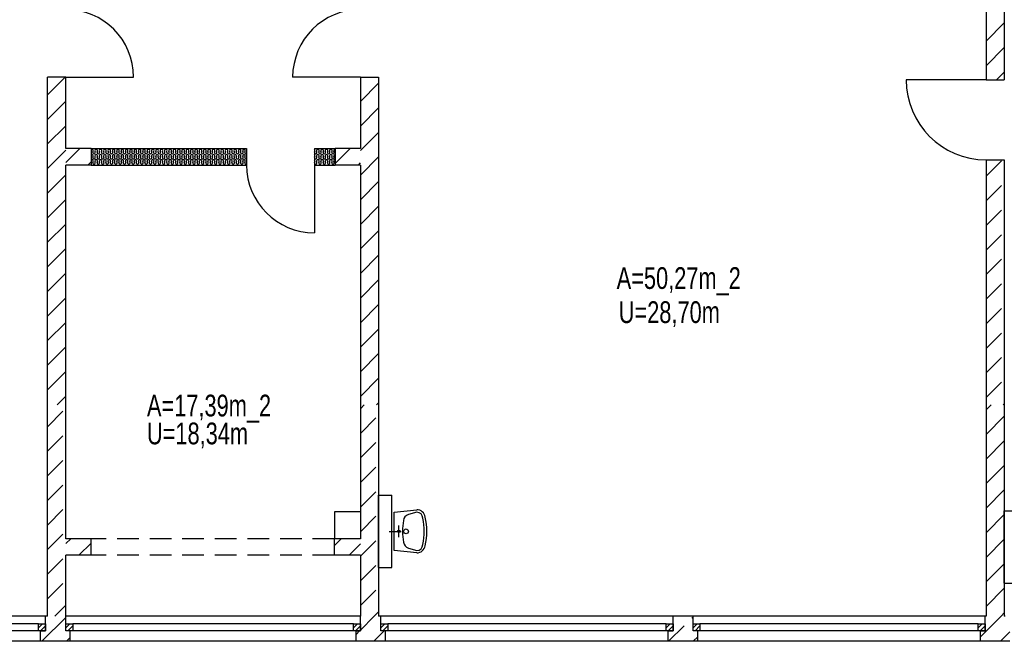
# Model space of a CAD drawing. Header units: metres. Extents: x 940 to 7099, y 1771 to 4983.
# Tile 6 of 15: x 3797 to 4930, y 1786 to 2501. Entities that reach past the tile are written whole.
import ezdxf

# ---------------------------------------------------------------- set-up
doc = ezdxf.new("R2010")
doc.units = ezdxf.units.M
doc.header["$LTSCALE"] = 100
doc.header["$MEASUREMENT"] = 0
doc.linetypes.add('DASHDOT', pattern=[1, 0.5, -0.25, 0, -0.25])
doc.linetypes.add('HIDDEN', pattern=[0.375, 0.25, -0.125])
for name, color, linetype in [('20', 211, 'Continuous'), ('22', 211, 'Continuous'), ('30', 5, 'Continuous'), ('32', 2, 'Continuous'), ('36', 3, 'Continuous'), ('64', 7, 'Continuous'), ('67', 2, 'Continuous'), ('68', 211, 'Continuous'), ('69', 6, 'Continuous')]:
    doc.layers.add(name, color=color, linetype=linetype)

msp = doc.modelspace()

# ---------------------------------------------------------------- linework, layer by layer
at = {"layer": '20', "linetype": 'Continuous'}
for p, q in [((4909, 2476.5527), (4930, 2497.5527)), ((4909, 2448.2684), (4930, 2469.2684)), ((4921.0159, 2432), (4930, 2440.9841)), ((3829, 2414.7864), (3849.2136, 2435)), ((4189, 2407.0909), (4210, 2428.0909)), ((3829, 2386.5022), (3850, 2407.5022)), ((4189, 2378.8066), (4210, 2399.8066)), ((3829, 2358.2179), (3850, 2379.2179)), ((4189, 2350.5224), (4210, 2371.5224)), ((3829, 2329.9336), (3850, 2350.9336)), ((3881.075, 2348.9688), (3881.4246, 2350.0308)), ((3883.9246, 2348.9688), (3883.575, 2350.0308)), ((3886.075, 2348.9688), (3886.4246, 2350.0308)), ((3888.9246, 2348.9688), (3888.575, 2350.0308)), ((3891.075, 2348.9688), (3891.4246, 2350.0308)), ((3893.9246, 2348.9688), (3893.575, 2350.0308)), ((3896.075, 2348.9688), (3896.4246, 2350.0308)), ((3898.9246, 2348.9688), (3898.575, 2350.0308)), ((3901.075, 2348.9688), (3901.4246, 2350.0308)), ((3903.9246, 2348.9688), (3903.575, 2350.0308)), ((3906.075, 2348.9688), (3906.4246, 2350.0308)), ((3908.9246, 2348.9688), (3908.575, 2350.0308)), ((3911.075, 2348.9688), (3911.4246, 2350.0308)), ((3913.9246, 2348.9688), (3913.575, 2350.0308)), ((3916.075, 2348.9688), (3916.4246, 2350.0308)), ((3918.9246, 2348.9688), (3918.575, 2350.0308)), ((3921.075, 2348.9688), (3921.4246, 2350.0308)), ((3923.9246, 2348.9688), (3923.575, 2350.0308)), ((3926.075, 2348.9688), (3926.4246, 2350.0308)), ((3928.9246, 2348.9688), (3928.575, 2350.0308)), ((3931.075, 2348.9688), (3931.4246, 2350.0308)), ((3933.9246, 2348.9688), (3933.575, 2350.0308)), ((3936.075, 2348.9688), (3936.4246, 2350.0308)), ((3938.9246, 2348.9688), (3938.575, 2350.0308)), ((3941.075, 2348.9688), (3941.4246, 2350.0308)), ((3943.9246, 2348.9688), (3943.575, 2350.0308)), ((3946.075, 2348.9688), (3946.4246, 2350.0308)), ((3948.9246, 2348.9688), (3948.575, 2350.0308)), ((3951.075, 2348.9688), (3951.4246, 2350.0308)), ((3953.9246, 2348.9688), (3953.575, 2350.0308)), ((3956.075, 2348.9688), (3956.4246, 2350.0308)), ((3958.9246, 2348.9688), (3958.575, 2350.0308)), ((3961.075, 2348.9688), (3961.4246, 2350.0308)), ((3963.9246, 2348.9688), (3963.575, 2350.0308)), ((3966.075, 2348.9688), (3966.4246, 2350.0308)), ((3968.9246, 2348.9688), (3968.575, 2350.0308)), ((3971.075, 2348.9688), (3971.4246, 2350.0308)), ((3973.9246, 2348.9688), (3973.575, 2350.0308)), ((3976.075, 2348.9688), (3976.4246, 2350.0308)), ((3978.9246, 2348.9688), (3978.575, 2350.0308)), ((3981.075, 2348.9688), (3981.4246, 2350.0308)), ((3983.9246, 2348.9688), (3983.575, 2350.0308)), ((3986.075, 2348.9688), (3986.4246, 2350.0308)), ((3988.9246, 2348.9688), (3988.575, 2350.0308)), ((3991.075, 2348.9688), (3991.4246, 2350.0308)), ((3993.9246, 2348.9688), (3993.575, 2350.0308)), ((3996.075, 2348.9688), (3996.4246, 2350.0308)), ((3998.9246, 2348.9688), (3998.575, 2350.0308)), ((4001.075, 2348.9688), (4001.4246, 2350.0308)), ((4003.9246, 2348.9688), (4003.575, 2350.0308)), ((4006.075, 2348.9688), (4006.4246, 2350.0308)), ((4008.9246, 2348.9688), (4008.575, 2350.0308)), ((4011.075, 2348.9688), (4011.4246, 2350.0308)), ((4013.9246, 2348.9688), (4013.575, 2350.0308)), ((4016.075, 2348.9688), (4016.4246, 2350.0308)), ((4018.9246, 2348.9688), (4018.575, 2350.0308)), ((4021.075, 2348.9688), (4021.4246, 2350.0308)), ((4023.9246, 2348.9688), (4023.575, 2350.0308)), ((4026.075, 2348.9688), (4026.4246, 2350.0308)), ((4028.9246, 2348.9688), (4028.575, 2350.0308)), ((4031.075, 2348.9688), (4031.4246, 2350.0308)), ((4033.9246, 2348.9688), (4033.575, 2350.0308)), ((4036.075, 2348.9688), (4036.4246, 2350.0308)), ((4038.9246, 2348.9688), (4038.575, 2350.0308)), ((4041.075, 2348.9688), (4041.4246, 2350.0308)), ((4043.9246, 2348.9688), (4043.575, 2350.0308)), ((4046.075, 2348.9688), (4046.4246, 2350.0308)), ((4048.9246, 2348.9688), (4048.575, 2350.0308)), ((4051.075, 2348.9688), (4051.4246, 2350.0308)), ((4053.9246, 2348.9688), (4053.575, 2350.0308)), ((4056.075, 2348.9688), (4056.4246, 2350.0308)), ((4136.075, 2348.9688), (4136.4246, 2350.0308)), ((4138.9246, 2348.9688), (4138.575, 2350.0308)), ((4141.075, 2348.9688), (4141.4246, 2350.0308)), ((4143.9246, 2348.9688), (4143.575, 2350.0308)), ((4146.075, 2348.9688), (4146.4246, 2350.0308)), ((4148.9246, 2348.9688), (4148.575, 2350.0308)), ((4151.075, 2348.9688), (4151.4246, 2350.0308)), ((4153.9246, 2348.9688), (4153.575, 2350.0308)), ((4156.075, 2348.9688), (4156.4246, 2350.0308)), ((4158.9246, 2348.9688), (4158.575, 2350.0308)), ((3881.075, 2342.9688), (3881.4246, 2344.0308)), ((3881.075, 2336.9688), (3881.4246, 2338.0308)), ((3883.9246, 2342.9688), (3883.575, 2344.0308)), ((3883.9246, 2336.9688), (3883.575, 2338.0308)), ((3886.075, 2342.9688), (3886.4246, 2344.0308)), ((3886.075, 2336.9688), (3886.4246, 2338.0308)), ((3888.9246, 2342.9688), (3888.575, 2344.0308)), ((3888.9246, 2336.9688), (3888.575, 2338.0308)), ((3891.075, 2342.9688), (3891.4246, 2344.0308)), ((3891.075, 2336.9688), (3891.4246, 2338.0308)), ((3893.9246, 2342.9688), (3893.575, 2344.0308)), ((3893.9246, 2336.9688), (3893.575, 2338.0308)), ((3896.075, 2342.9688), (3896.4246, 2344.0308)), ((3896.075, 2336.9688), (3896.4246, 2338.0308)), ((3898.9246, 2342.9688), (3898.575, 2344.0308)), ((3898.9246, 2336.9688), (3898.575, 2338.0308)), ((3901.075, 2342.9688), (3901.4246, 2344.0308)), ((3901.075, 2336.9688), (3901.4246, 2338.0308)), ((3903.9246, 2342.9688), (3903.575, 2344.0308)), ((3903.9246, 2336.9688), (3903.575, 2338.0308)), ((3906.075, 2342.9688), (3906.4246, 2344.0308)), ((3906.075, 2336.9688), (3906.4246, 2338.0308)), ((3908.9246, 2342.9688), (3908.575, 2344.0308)), ((3908.9246, 2336.9688), (3908.575, 2338.0308)), ((3911.075, 2342.9688), (3911.4246, 2344.0308)), ((3911.075, 2336.9688), (3911.4246, 2338.0308)), ((3913.9246, 2342.9688), (3913.575, 2344.0308)), ((3913.9246, 2336.9688), (3913.575, 2338.0308)), ((3916.075, 2342.9688), (3916.4246, 2344.0308)), ((3916.075, 2336.9688), (3916.4246, 2338.0308)), ((3918.9246, 2342.9688), (3918.575, 2344.0308)), ((3918.9246, 2336.9688), (3918.575, 2338.0308)), ((3921.075, 2342.9688), (3921.4246, 2344.0308)), ((3921.075, 2336.9688), (3921.4246, 2338.0308)), ((3923.9246, 2342.9688), (3923.575, 2344.0308)), ((3923.9246, 2336.9688), (3923.575, 2338.0308)), ((3926.075, 2342.9688), (3926.4246, 2344.0308)), ((3926.075, 2336.9688), (3926.4246, 2338.0308)), ((3928.9246, 2342.9688), (3928.575, 2344.0308)), ((3928.9246, 2336.9688), (3928.575, 2338.0308)), ((3931.075, 2342.9688), (3931.4246, 2344.0308)), ((3931.075, 2336.9688), (3931.4246, 2338.0308)), ((3933.9246, 2342.9688), (3933.575, 2344.0308)), ((3933.9246, 2336.9688), (3933.575, 2338.0308)), ((3936.075, 2342.9688), (3936.4246, 2344.0308)), ((3936.075, 2336.9688), (3936.4246, 2338.0308)), ((3938.9246, 2342.9688), (3938.575, 2344.0308)), ((3938.9246, 2336.9688), (3938.575, 2338.0308)), ((3941.075, 2342.9688), (3941.4246, 2344.0308)), ((3941.075, 2336.9688), (3941.4246, 2338.0308)), ((3943.9246, 2342.9688), (3943.575, 2344.0308)), ((3943.9246, 2336.9688), (3943.575, 2338.0308)), ((3946.075, 2342.9688), (3946.4246, 2344.0308)), ((3946.075, 2336.9688), (3946.4246, 2338.0308)), ((3948.9246, 2342.9688), (3948.575, 2344.0308)), ((3948.9246, 2336.9688), (3948.575, 2338.0308)), ((3951.075, 2342.9688), (3951.4246, 2344.0308)), ((3951.075, 2336.9688), (3951.4246, 2338.0308)), ((3953.9246, 2342.9688), (3953.575, 2344.0308)), ((3953.9246, 2336.9688), (3953.575, 2338.0308)), ((3956.075, 2342.9688), (3956.4246, 2344.0308)), ((3956.075, 2336.9688), (3956.4246, 2338.0308)), ((3958.9246, 2342.9688), (3958.575, 2344.0308)), ((3958.9246, 2336.9688), (3958.575, 2338.0308)), ((3961.075, 2342.9688), (3961.4246, 2344.0308)), ((3961.075, 2336.9688), (3961.4246, 2338.0308)), ((3963.9246, 2342.9688), (3963.575, 2344.0308)), ((3963.9246, 2336.9688), (3963.575, 2338.0308)), ((3966.075, 2342.9688), (3966.4246, 2344.0308)), ((3966.075, 2336.9688), (3966.4246, 2338.0308)), ((3968.9246, 2342.9688), (3968.575, 2344.0308)), ((3968.9246, 2336.9688), (3968.575, 2338.0308)), ((3971.075, 2342.9688), (3971.4246, 2344.0308)), ((3971.075, 2336.9688), (3971.4246, 2338.0308)), ((3973.9246, 2342.9688), (3973.575, 2344.0308)), ((3973.9246, 2336.9688), (3973.575, 2338.0308)), ((3976.075, 2342.9688), (3976.4246, 2344.0308)), ((3976.075, 2336.9688), (3976.4246, 2338.0308)), ((3978.9246, 2342.9688), (3978.575, 2344.0308)), ((3978.9246, 2336.9688), (3978.575, 2338.0308)), ((3981.075, 2342.9688), (3981.4246, 2344.0308)), ((3981.075, 2336.9688), (3981.4246, 2338.0308)), ((3983.9246, 2342.9688), (3983.575, 2344.0308)), ((3983.9246, 2336.9688), (3983.575, 2338.0308)), ((3986.075, 2342.9688), (3986.4246, 2344.0308)), ((3986.075, 2336.9688), (3986.4246, 2338.0308)), ((3988.9246, 2342.9688), (3988.575, 2344.0308)), ((3988.9246, 2336.9688), (3988.575, 2338.0308)), ((3991.075, 2342.9688), (3991.4246, 2344.0308)), ((3991.075, 2336.9688), (3991.4246, 2338.0308)), ((3993.9246, 2342.9688), (3993.575, 2344.0308)), ((3993.9246, 2336.9688), (3993.575, 2338.0308)), ((3996.075, 2342.9688), (3996.4246, 2344.0308)), ((3996.075, 2336.9688), (3996.4246, 2338.0308)), ((3998.9246, 2342.9688), (3998.575, 2344.0308)), ((3998.9246, 2336.9688), (3998.575, 2338.0308)), ((4001.075, 2342.9688), (4001.4246, 2344.0308)), ((4001.075, 2336.9688), (4001.4246, 2338.0308)), ((4003.9246, 2342.9688), (4003.575, 2344.0308)), ((4003.9246, 2336.9688), (4003.575, 2338.0308)), ((4006.075, 2342.9688), (4006.4246, 2344.0308)), ((4006.075, 2336.9688), (4006.4246, 2338.0308)), ((4008.9246, 2342.9688), (4008.575, 2344.0308)), ((4008.9246, 2336.9688), (4008.575, 2338.0308)), ((4011.075, 2342.9688), (4011.4246, 2344.0308)), ((4011.075, 2336.9688), (4011.4246, 2338.0308)), ((4013.9246, 2342.9688), (4013.575, 2344.0308)), ((4013.9246, 2336.9688), (4013.575, 2338.0308)), ((4016.075, 2342.9688), (4016.4246, 2344.0308)), ((4016.075, 2336.9688), (4016.4246, 2338.0308)), ((4018.9246, 2342.9688), (4018.575, 2344.0308)), ((4018.9246, 2336.9688), (4018.575, 2338.0308)), ((4021.075, 2342.9688), (4021.4246, 2344.0308)), ((4021.075, 2336.9688), (4021.4246, 2338.0308)), ((4023.9246, 2342.9688), (4023.575, 2344.0308)), ((4023.9246, 2336.9688), (4023.575, 2338.0308)), ((4026.075, 2342.9688), (4026.4246, 2344.0308)), ((4026.075, 2336.9688), (4026.4246, 2338.0308)), ((4028.9246, 2342.9688), (4028.575, 2344.0308)), ((4028.9246, 2336.9688), (4028.575, 2338.0308)), ((4031.075, 2342.9688), (4031.4246, 2344.0308)), ((4031.075, 2336.9688), (4031.4246, 2338.0308)), ((4033.9246, 2342.9688), (4033.575, 2344.0308)), ((4033.9246, 2336.9688), (4033.575, 2338.0308)), ((4036.075, 2342.9688), (4036.4246, 2344.0308)), ((4036.075, 2336.9688), (4036.4246, 2338.0308)), ((4038.9246, 2342.9688), (4038.575, 2344.0308)), ((4038.9246, 2336.9688), (4038.575, 2338.0308)), ((4041.075, 2342.9688), (4041.4246, 2344.0308)), ((4041.075, 2336.9688), (4041.4246, 2338.0308)), ((4043.9246, 2342.9688), (4043.575, 2344.0308)), ((4043.9246, 2336.9688), (4043.575, 2338.0308)), ((4046.075, 2342.9688), (4046.4246, 2344.0308)), ((4046.075, 2336.9688), (4046.4246, 2338.0308)), ((4048.9246, 2342.9688), (4048.575, 2344.0308)), ((4048.9246, 2336.9688), (4048.575, 2338.0308)), ((4051.075, 2342.9688), (4051.4246, 2344.0308)), ((4051.075, 2336.9688), (4051.4246, 2338.0308)), ((4053.9246, 2342.9688), (4053.575, 2344.0308)), ((4053.9246, 2336.9688), (4053.575, 2338.0308)), ((4056.075, 2342.9688), (4056.4246, 2344.0308)), ((4056.075, 2336.9688), (4056.4246, 2338.0308)), ((4136.075, 2342.9688), (4136.4246, 2344.0308)), ((4136.075, 2336.9688), (4136.4246, 2338.0308)), ((4138.9246, 2342.9688), (4138.575, 2344.0308)), ((4138.9246, 2336.9688), (4138.575, 2338.0308)), ((4141.075, 2342.9688), (4141.4246, 2344.0308)), ((4141.075, 2336.9688), (4141.4246, 2338.0308)), ((4143.9246, 2342.9688), (4143.575, 2344.0308)), ((4143.9246, 2336.9688), (4143.575, 2338.0308)), ((4146.075, 2342.9688), (4146.4246, 2344.0308)), ((4146.075, 2336.9688), (4146.4246, 2338.0308)), ((4148.9246, 2342.9688), (4148.575, 2344.0308)), ((4148.9246, 2336.9688), (4148.575, 2338.0308)), ((4151.075, 2342.9688), (4151.4246, 2344.0308)), ((4151.075, 2336.9688), (4151.4246, 2338.0308)), ((4153.9246, 2342.9688), (4153.575, 2344.0308)), ((4153.9246, 2336.9688), (4153.575, 2338.0308)), ((4156.075, 2342.9688), (4156.4246, 2344.0308)), ((4156.075, 2336.9688), (4156.4246, 2338.0308)), ((4158.9246, 2342.9688), (4158.575, 2344.0308)), ((4158.9246, 2336.9688), (4158.575, 2338.0308)), ((4189, 2322.2381), (4210, 2343.2381)), ((3829, 2301.6494), (3850, 2322.6494)), ((4189, 2293.9538), (4210, 2314.9538)), ((3829, 2273.3651), (3850, 2294.3651)), ((4189, 2265.6696), (4210, 2286.6696)), ((3829, 2245.0808), (3850, 2266.0808)), ((4189, 2237.3853), (4210, 2258.3853)), ((3829, 2216.7965), (3850, 2237.7965)), ((4189, 2209.101), (4210, 2230.101)), ((3829, 2188.5123), (3850, 2209.5123)), ((4189, 2180.8167), (4210, 2201.8167)), ((3829, 2160.228), (3850, 2181.228)), ((4189, 2152.5325), (4210, 2173.5325)), ((3829, 2131.9437), (3850, 2152.9437)), ((4189, 2124.2482), (4210, 2145.2482)), ((3829, 2103.6595), (3850, 2124.6595)), ((4189, 2095.9639), (4210, 2116.9639)), ((3829, 2075.3752), (3850, 2096.3752)), ((4189, 2067.6797), (4210, 2088.6797)), ((3839.9091, 2058), (3850, 2068.0909)), ((4207.6046, 2058), (4210, 2060.3954)), ((4909, 2052.2886), (4914.7114, 2058)), ((4909, 2024.0043), (4930, 2045.0043)), ((4909, 1995.7201), (4930, 2016.7201)), ((4909, 1967.4358), (4930, 1988.4358)), ((4909, 1939.1515), (4930, 1960.1515)), ((4909, 1910.8672), (4930, 1931.8672)), ((3850, 1898.3853), (3855.6147, 1904)), ((4159, 1896.2583), (4166.7417, 1904)), ((3864.899, 1885), (3879, 1899.101)), ((4176.026, 1885), (4189, 1897.974)), ((4909, 1882.583), (4930, 1903.583)), ((4909, 1854.2987), (4930, 1875.2987)), ((4909, 1826.0144), (4930, 1847.0144)), ((3822.4675, 1786), (3850.01, 1813.5425)), ((4902.5, 1791.2302), (4926.2698, 1815)), ((4926.2698, 1815), (4930, 1818.7302)), ((4925.5541, 1786), (4936.5, 1796.9459)), ((3850.7518, 1786), (3855, 1790.2482))]:
    msp.add_line(p, q, dxfattribs=at)
for centre, start, end in [((3879.9998, 2350.4998), 90, 131.8017), ((3879.9998, 2344.4998), 90, 131.8017), ((3879.9998, 2350.4998), 341.7795, 90), ((3879.9998, 2344.4998), 341.7795, 90), ((3882.4998, 2348.4998), 161.7795, 18.2205), ((3882.4998, 2354.4998), 269.142, 270.858), ((3884.9998, 2350.4998), 90, 198.2205), ((3884.9998, 2344.4998), 90, 198.2205), ((3884.9998, 2350.4998), 341.7795, 90), ((3884.9998, 2344.4998), 341.7795, 90), ((3887.4998, 2348.4998), 161.7795, 18.2205), ((3887.4998, 2354.4998), 269.142, 270.858), ((3889.9998, 2350.4998), 90, 198.2205), ((3889.9998, 2344.4998), 90, 198.2205), ((3889.9998, 2350.4998), 341.7795, 90), ((3889.9998, 2344.4998), 341.7795, 90), ((3892.4998, 2348.4998), 161.7795, 18.2205), ((3892.4998, 2354.4998), 269.142, 270.858), ((3894.9998, 2350.4998), 90, 198.2205), ((3894.9998, 2344.4998), 90, 198.2205), ((3894.9998, 2350.4998), 341.7795, 90), ((3894.9998, 2344.4998), 341.7795, 90), ((3897.4998, 2348.4998), 161.7795, 18.2205), ((3897.4998, 2354.4998), 269.142, 270.858), ((3899.9998, 2350.4998), 90, 198.2205), ((3899.9998, 2344.4998), 90, 198.2205), ((3899.9998, 2350.4998), 341.7795, 90), ((3899.9998, 2344.4998), 341.7795, 90), ((3902.4998, 2348.4998), 161.7795, 18.2205), ((3902.4998, 2354.4998), 269.142, 270.858), ((3904.9998, 2350.4998), 90, 198.2205), ((3904.9998, 2344.4998), 90, 198.2205), ((3904.9998, 2350.4998), 341.7795, 90), ((3904.9998, 2344.4998), 341.7795, 90), ((3907.4998, 2348.4998), 161.7795, 18.2205), ((3907.4998, 2354.4998), 269.142, 270.858), ((3909.9998, 2350.4998), 90, 198.2205), ((3909.9998, 2344.4998), 90, 198.2205), ((3909.9998, 2350.4998), 341.7795, 90), ((3909.9998, 2344.4998), 341.7795, 90), ((3912.4998, 2348.4998), 161.7795, 18.2205), ((3912.4998, 2354.4998), 269.142, 270.858), ((3914.9998, 2350.4998), 90, 198.2205), ((3914.9998, 2344.4998), 90, 198.2205), ((3914.9998, 2350.4998), 341.7795, 90), ((3914.9998, 2344.4998), 341.7795, 90), ((3917.4998, 2348.4998), 161.7795, 18.2205), ((3917.4998, 2354.4998), 269.142, 270.858), ((3919.9998, 2350.4998), 90, 198.2205), ((3919.9998, 2344.4998), 90, 198.2205), ((3919.9998, 2350.4998), 341.7795, 90), ((3919.9998, 2344.4998), 341.7795, 90), ((3922.4998, 2348.4998), 161.7795, 18.2205), ((3922.4998, 2354.4998), 269.142, 270.858), ((3924.9998, 2350.4998), 90, 198.2205), ((3924.9998, 2344.4998), 90, 198.2205), ((3924.9998, 2350.4998), 341.7795, 90), ((3924.9998, 2344.4998), 341.7795, 90), ((3927.4998, 2348.4998), 161.7795, 18.2205), ((3927.4998, 2354.4998), 269.142, 270.858), ((3929.9998, 2350.4998), 90, 198.2205), ((3929.9998, 2344.4998), 90, 198.2205), ((3929.9998, 2350.4998), 341.7795, 90), ((3929.9998, 2344.4998), 341.7795, 90), ((3932.4998, 2348.4998), 161.7795, 18.2205), ((3932.4998, 2354.4998), 269.142, 270.858), ((3934.9998, 2350.4998), 90, 198.2205), ((3934.9998, 2344.4998), 90, 198.2205), ((3934.9998, 2350.4998), 341.7795, 90), ((3934.9998, 2344.4998), 341.7795, 90), ((3937.4998, 2348.4998), 161.7795, 18.2205), ((3937.4998, 2354.4998), 269.142, 270.858), ((3939.9998, 2350.4998), 90, 198.2205), ((3939.9998, 2344.4998), 90, 198.2205), ((3939.9998, 2350.4998), 341.7795, 90), ((3939.9998, 2344.4998), 341.7795, 90), ((3942.4998, 2348.4998), 161.7795, 18.2205), ((3942.4998, 2354.4998), 269.142, 270.858), ((3944.9998, 2350.4998), 90, 198.2205), ((3944.9998, 2344.4998), 90, 198.2205), ((3944.9998, 2350.4998), 341.7795, 90), ((3944.9998, 2344.4998), 341.7795, 90), ((3947.4998, 2348.4998), 161.7795, 18.2205), ((3947.4998, 2354.4998), 269.142, 270.858), ((3949.9998, 2350.4998), 90, 198.2205), ((3949.9998, 2344.4998), 90, 198.2205), ((3949.9998, 2350.4998), 341.7795, 90), ((3949.9998, 2344.4998), 341.7795, 90), ((3952.4998, 2348.4998), 161.7795, 18.2205), ((3952.4998, 2354.4998), 269.142, 270.858), ((3954.9998, 2350.4998), 90, 198.2205), ((3954.9998, 2344.4998), 90, 198.2205), ((3954.9998, 2350.4998), 341.7795, 90), ((3954.9998, 2344.4998), 341.7795, 90), ((3957.4998, 2348.4998), 161.7795, 18.2205), ((3957.4998, 2354.4998), 269.142, 270.858), ((3959.9998, 2350.4998), 90, 198.2205), ((3959.9998, 2344.4998), 90, 198.2205), ((3959.9998, 2350.4998), 341.7795, 90), ((3959.9998, 2344.4998), 341.7795, 90), ((3962.4998, 2348.4998), 161.7795, 18.2205), ((3962.4998, 2354.4998), 269.142, 270.858), ((3964.9998, 2350.4998), 90, 198.2205), ((3964.9998, 2344.4998), 90, 198.2205), ((3964.9998, 2350.4998), 341.7795, 90), ((3964.9998, 2344.4998), 341.7795, 90), ((3967.4998, 2348.4998), 161.7795, 18.2205), ((3967.4998, 2354.4998), 269.142, 270.858), ((3969.9998, 2350.4998), 90, 198.2205), ((3969.9998, 2344.4998), 90, 198.2205), ((3969.9998, 2350.4998), 341.7795, 90), ((3969.9998, 2344.4998), 341.7795, 90), ((3972.4998, 2348.4998), 161.7795, 18.2205), ((3972.4998, 2354.4998), 269.142, 270.858), ((3974.9998, 2350.4998), 90, 198.2205), ((3974.9998, 2344.4998), 90, 198.2205), ((3974.9998, 2350.4998), 341.7795, 90), ((3974.9998, 2344.4998), 341.7795, 90), ((3977.4998, 2348.4998), 161.7795, 18.2205), ((3977.4998, 2354.4998), 269.142, 270.858), ((3979.9998, 2350.4998), 90, 198.2205), ((3979.9998, 2344.4998), 90, 198.2205), ((3979.9998, 2350.4998), 341.7795, 90), ((3979.9998, 2344.4998), 341.7795, 90), ((3982.4998, 2348.4998), 161.7795, 18.2205), ((3982.4998, 2354.4998), 269.142, 270.858), ((3984.9998, 2350.4998), 90, 198.2205), ((3984.9998, 2344.4998), 90, 198.2205), ((3984.9998, 2350.4998), 341.7795, 90), ((3984.9998, 2344.4998), 341.7795, 90), ((3987.4998, 2348.4998), 161.7795, 18.2205), ((3987.4998, 2354.4998), 269.142, 270.858), ((3989.9998, 2350.4998), 90, 198.2205), ((3989.9998, 2344.4998), 90, 198.2205), ((3989.9998, 2350.4998), 341.7795, 90), ((3989.9998, 2344.4998), 341.7795, 90), ((3992.4998, 2348.4998), 161.7795, 18.2205), ((3992.4998, 2354.4998), 269.142, 270.858), ((3994.9998, 2350.4998), 90, 198.2205), ((3994.9998, 2344.4998), 90, 198.2205), ((3994.9998, 2350.4998), 341.7795, 90), ((3994.9998, 2344.4998), 341.7795, 90), ((3997.4998, 2348.4998), 161.7795, 18.2205), ((3997.4998, 2354.4998), 269.142, 270.858), ((3999.9998, 2350.4998), 90, 198.2205), ((3999.9998, 2344.4998), 90, 198.2205), ((3999.9998, 2350.4998), 341.7795, 90), ((3999.9998, 2344.4998), 341.7795, 90), ((4002.4998, 2348.4998), 161.7795, 18.2205), ((4002.4998, 2354.4998), 269.142, 270.858), ((4004.9998, 2350.4998), 90, 198.2205), ((4004.9998, 2344.4998), 90, 198.2205), ((4004.9998, 2350.4998), 341.7795, 90), ((4004.9998, 2344.4998), 341.7795, 90), ((4007.4998, 2348.4998), 161.7795, 18.2205), ((4007.4998, 2354.4998), 269.142, 270.858), ((4009.9998, 2350.4998), 90, 198.2205), ((4009.9998, 2344.4998), 90, 198.2205), ((4009.9998, 2350.4998), 341.7795, 90), ((4009.9998, 2344.4998), 341.7795, 90), ((4012.4998, 2348.4998), 161.7795, 18.2205), ((4012.4998, 2354.4998), 269.142, 270.858), ((4014.9998, 2350.4998), 90, 198.2205), ((4014.9998, 2344.4998), 90, 198.2205), ((4014.9998, 2350.4998), 341.7795, 90), ((4014.9998, 2344.4998), 341.7795, 90), ((4017.4998, 2348.4998), 161.7795, 18.2205), ((4017.4998, 2354.4998), 269.142, 270.858), ((4019.9998, 2350.4998), 90, 198.2205), ((4019.9998, 2344.4998), 90, 198.2205), ((4019.9998, 2350.4998), 341.7795, 90), ((4019.9998, 2344.4998), 341.7795, 90), ((4022.4998, 2348.4998), 161.7795, 18.2205), ((4022.4998, 2354.4998), 269.142, 270.858), ((4024.9998, 2350.4998), 90, 198.2205), ((4024.9998, 2344.4998), 90, 198.2205), ((4024.9998, 2350.4998), 341.7795, 90), ((4024.9998, 2344.4998), 341.7795, 90), ((4027.4998, 2348.4998), 161.7795, 18.2205), ((4027.4998, 2354.4998), 269.142, 270.858), ((4029.9998, 2350.4998), 90, 198.2205), ((4029.9998, 2344.4998), 90, 198.2205), ((4029.9998, 2350.4998), 341.7795, 90), ((4029.9998, 2344.4998), 341.7795, 90), ((4032.4998, 2348.4998), 161.7795, 18.2205), ((4032.4998, 2354.4998), 269.142, 270.858), ((4034.9998, 2350.4998), 90, 198.2205), ((4034.9998, 2344.4998), 90, 198.2205), ((4034.9998, 2350.4998), 341.7795, 90), ((4034.9998, 2344.4998), 341.7795, 90), ((4037.4998, 2348.4998), 161.7795, 18.2205), ((4037.4998, 2354.4998), 269.142, 270.858), ((4039.9998, 2350.4998), 90, 198.2205), ((4039.9998, 2344.4998), 90, 198.2205), ((4039.9998, 2350.4998), 341.7795, 90), ((4039.9998, 2344.4998), 341.7795, 90), ((4042.4998, 2348.4998), 161.7795, 18.2205), ((4042.4998, 2354.4998), 269.142, 270.858), ((4044.9998, 2350.4998), 90, 198.2205), ((4044.9998, 2344.4998), 90, 198.2205), ((4044.9998, 2350.4998), 341.7795, 90), ((4044.9998, 2344.4998), 341.7795, 90), ((4047.4998, 2348.4998), 161.7795, 18.2205), ((4047.4998, 2354.4998), 269.142, 270.858), ((4049.9998, 2350.4998), 90, 198.2205), ((4049.9998, 2344.4998), 90, 198.2205), ((4049.9998, 2350.4998), 341.7795, 90), ((4049.9998, 2344.4998), 341.7795, 90), ((4052.4998, 2348.4998), 161.7795, 18.2205), ((4052.4998, 2354.4998), 269.142, 270.858), ((4054.9998, 2350.4998), 90, 198.2205), ((4054.9998, 2344.4998), 90, 198.2205), ((4054.9998, 2350.4998), 341.7795, 90), ((4054.9998, 2344.4998), 341.7795, 90), ((4057.4998, 2348.4998), 161.7795, 289.478), ((4057.4998, 2354.4998), 269.142, 270.858), ((4134.9998, 2350.4998), 341.7795, 48.1811), ((4137.4998, 2348.4998), 161.7795, 179.142), ((4137.4998, 2348.4998), 180.858, 18.2205), ((4134.9998, 2344.4998), 341.7795, 48.1811), ((4137.4998, 2354.4998), 269.142, 270.858), ((4139.9998, 2350.4998), 90, 198.2205), ((4139.9998, 2344.4998), 90, 198.2205), ((4139.9998, 2350.4998), 341.7795, 90), ((4139.9998, 2344.4998), 341.7795, 90), ((4142.4998, 2348.4998), 161.7795, 18.2205), ((4142.4998, 2354.4998), 269.142, 270.858), ((4144.9998, 2350.4998), 90, 198.2205), ((4144.9998, 2344.4998), 90, 198.2205), ((4144.9998, 2350.4998), 341.7795, 90), ((4144.9998, 2344.4998), 341.7795, 90), ((4147.4998, 2348.4998), 161.7795, 18.2205), ((4147.4998, 2354.4998), 269.142, 270.858), ((4149.9998, 2350.4998), 90, 198.2205), ((4149.9998, 2344.4998), 90, 198.2205), ((4149.9998, 2350.4998), 341.7795, 90), ((4149.9998, 2344.4998), 341.7795, 90), ((4152.4998, 2348.4998), 161.7795, 18.2205), ((4152.4998, 2354.4998), 269.142, 270.858), ((4154.9998, 2350.4998), 90, 198.2205), ((4154.9998, 2344.4998), 90, 198.2205), ((4154.9998, 2350.4998), 341.7795, 90), ((4154.9998, 2344.4998), 341.7795, 90), ((4157.4998, 2348.4998), 161.7795, 18.2205), ((4157.4998, 2354.4998), 269.142, 270.858), ((4159.9998, 2350.4998), 90, 198.2205), ((4159.9998, 2344.4998), 90, 198.2205), ((4159.9998, 2350.4998), 89.9936, 90), ((4159.9998, 2344.4998), 89.9936, 90), ((3879.9998, 2338.4998), 90, 131.8017), ((3879.9998, 2338.4998), 341.7795, 90), ((3882.4998, 2342.4998), 161.7795, 18.2205), ((3882.4998, 2336.4998), 161.7795, 18.2205), ((3884.9998, 2338.4998), 90, 198.2205), ((3884.9998, 2338.4998), 341.7795, 90), ((3887.4998, 2342.4998), 161.7795, 18.2205), ((3887.4998, 2336.4998), 161.7795, 18.2205), ((3889.9998, 2338.4998), 90, 198.2205), ((3889.9998, 2338.4998), 341.7795, 90), ((3892.4998, 2342.4998), 161.7795, 18.2205), ((3892.4998, 2336.4998), 161.7795, 18.2205), ((3894.9998, 2338.4998), 90, 198.2205), ((3894.9998, 2338.4998), 341.7795, 90), ((3897.4998, 2342.4998), 161.7795, 18.2205), ((3897.4998, 2336.4998), 161.7795, 18.2205), ((3899.9998, 2338.4998), 90, 198.2205), ((3899.9998, 2338.4998), 341.7795, 90), ((3902.4998, 2342.4998), 161.7795, 18.2205), ((3902.4998, 2336.4998), 161.7795, 18.2205), ((3904.9998, 2338.4998), 90, 198.2205), ((3904.9998, 2338.4998), 341.7795, 90), ((3907.4998, 2342.4998), 161.7795, 18.2205), ((3907.4998, 2336.4998), 161.7795, 18.2205), ((3909.9998, 2338.4998), 90, 198.2205), ((3909.9998, 2338.4998), 341.7795, 90), ((3912.4998, 2342.4998), 161.7795, 18.2205), ((3912.4998, 2336.4998), 161.7795, 18.2205), ((3914.9998, 2338.4998), 90, 198.2205), ((3914.9998, 2338.4998), 341.7795, 90), ((3917.4998, 2342.4998), 161.7795, 18.2205), ((3917.4998, 2336.4998), 161.7795, 18.2205), ((3919.9998, 2338.4998), 90, 198.2205), ((3919.9998, 2338.4998), 341.7795, 90), ((3922.4998, 2342.4998), 161.7795, 18.2205), ((3922.4998, 2336.4998), 161.7795, 18.2205), ((3924.9998, 2338.4998), 90, 198.2205), ((3924.9998, 2338.4998), 341.7795, 90), ((3927.4998, 2342.4998), 161.7795, 18.2205), ((3927.4998, 2336.4998), 161.7795, 18.2205), ((3929.9998, 2338.4998), 90, 198.2205), ((3929.9998, 2338.4998), 341.7795, 90), ((3932.4998, 2342.4998), 161.7795, 18.2205), ((3932.4998, 2336.4998), 161.7795, 18.2205), ((3934.9998, 2338.4998), 90, 198.2205), ((3934.9998, 2338.4998), 341.7795, 90), ((3937.4998, 2342.4998), 161.7795, 18.2205), ((3937.4998, 2336.4998), 161.7795, 18.2205), ((3939.9998, 2338.4998), 90, 198.2205), ((3939.9998, 2338.4998), 341.7795, 90), ((3942.4998, 2342.4998), 161.7795, 18.2205), ((3942.4998, 2336.4998), 161.7795, 18.2205), ((3944.9998, 2338.4998), 90, 198.2205), ((3944.9998, 2338.4998), 341.7795, 90), ((3947.4998, 2342.4998), 161.7795, 18.2205), ((3947.4998, 2336.4998), 161.7795, 18.2205), ((3949.9998, 2338.4998), 90, 198.2205), ((3949.9998, 2338.4998), 341.7795, 90), ((3952.4998, 2342.4998), 161.7795, 18.2205), ((3952.4998, 2336.4998), 161.7795, 18.2205), ((3954.9998, 2338.4998), 90, 198.2205), ((3954.9998, 2338.4998), 341.7795, 90), ((3957.4998, 2342.4998), 161.7795, 18.2205), ((3957.4998, 2336.4998), 161.7795, 18.2205), ((3959.9998, 2338.4998), 90, 198.2205), ((3959.9998, 2338.4998), 341.7795, 90), ((3962.4998, 2342.4998), 161.7795, 18.2205), ((3962.4998, 2336.4998), 161.7795, 18.2205), ((3964.9998, 2338.4998), 90, 198.2205), ((3964.9998, 2338.4998), 341.7795, 90), ((3967.4998, 2342.4998), 161.7795, 18.2205), ((3967.4998, 2336.4998), 161.7795, 18.2205), ((3969.9998, 2338.4998), 90, 198.2205), ((3969.9998, 2338.4998), 341.7795, 90), ((3972.4998, 2342.4998), 161.7795, 18.2205), ((3972.4998, 2336.4998), 161.7795, 18.2205), ((3974.9998, 2338.4998), 90, 198.2205), ((3974.9998, 2338.4998), 341.7795, 90), ((3977.4998, 2342.4998), 161.7795, 18.2205), ((3977.4998, 2336.4998), 161.7795, 18.2205), ((3979.9998, 2338.4998), 90, 198.2205), ((3979.9998, 2338.4998), 341.7795, 90), ((3982.4998, 2342.4998), 161.7795, 18.2205), ((3982.4998, 2336.4998), 161.7795, 18.2205), ((3984.9998, 2338.4998), 90, 198.2205), ((3984.9998, 2338.4998), 341.7795, 90), ((3987.4998, 2342.4998), 161.7795, 18.2205), ((3987.4998, 2336.4998), 161.7795, 18.2205), ((3989.9998, 2338.4998), 90, 198.2205), ((3989.9998, 2338.4998), 341.7795, 90), ((3992.4998, 2342.4998), 161.7795, 18.2205), ((3992.4998, 2336.4998), 161.7795, 18.2205), ((3994.9998, 2338.4998), 90, 198.2205), ((3994.9998, 2338.4998), 341.7795, 90), ((3997.4998, 2342.4998), 161.7795, 18.2205), ((3997.4998, 2336.4998), 161.7795, 18.2205), ((3999.9998, 2338.4998), 90, 198.2205), ((3999.9998, 2338.4998), 341.7795, 90), ((4002.4998, 2342.4998), 161.7795, 18.2205), ((4002.4998, 2336.4998), 161.7795, 18.2205), ((4004.9998, 2338.4998), 90, 198.2205), ((4004.9998, 2338.4998), 341.7795, 90), ((4007.4998, 2342.4998), 161.7795, 18.2205), ((4007.4998, 2336.4998), 161.7795, 18.2205), ((4009.9998, 2338.4998), 90, 198.2205), ((4009.9998, 2338.4998), 341.7795, 90), ((4012.4998, 2342.4998), 161.7795, 18.2205), ((4012.4998, 2336.4998), 161.7795, 18.2205), ((4014.9998, 2338.4998), 90, 198.2205), ((4014.9998, 2338.4998), 341.7795, 90), ((4017.4998, 2342.4998), 161.7795, 18.2205), ((4017.4998, 2336.4998), 161.7795, 18.2205), ((4019.9998, 2338.4998), 90, 198.2205), ((4019.9998, 2338.4998), 341.7795, 90), ((4022.4998, 2342.4998), 161.7795, 18.2205), ((4022.4998, 2336.4998), 161.7795, 18.2205), ((4024.9998, 2338.4998), 90, 198.2205), ((4024.9998, 2338.4998), 341.7795, 90), ((4027.4998, 2342.4998), 161.7795, 18.2205), ((4027.4998, 2336.4998), 161.7795, 18.2205), ((4029.9998, 2338.4998), 90, 198.2205), ((4029.9998, 2338.4998), 341.7795, 90), ((4032.4998, 2342.4998), 161.7795, 18.2205), ((4032.4998, 2336.4998), 161.7795, 18.2205), ((4034.9998, 2338.4998), 90, 198.2205), ((4034.9998, 2338.4998), 341.7795, 90), ((4037.4998, 2342.4998), 161.7795, 18.2205), ((4037.4998, 2336.4998), 161.7795, 18.2205), ((4039.9998, 2338.4998), 90, 198.2205), ((4039.9998, 2338.4998), 341.7795, 90), ((4042.4998, 2342.4998), 161.7795, 18.2205), ((4042.4998, 2336.4998), 161.7795, 18.2205), ((4044.9998, 2338.4998), 90, 198.2205), ((4044.9998, 2338.4998), 341.7795, 90), ((4047.4998, 2342.4998), 161.7795, 18.2205), ((4047.4998, 2336.4998), 161.7795, 18.2205), ((4049.9998, 2338.4998), 90, 198.2205), ((4049.9998, 2338.4998), 341.7795, 90), ((4052.4998, 2342.4998), 161.7795, 18.2205), ((4052.4998, 2336.4998), 161.7795, 18.2205), ((4054.9998, 2338.4998), 90, 198.2205), ((4054.9998, 2338.4998), 341.7795, 90), ((4057.4998, 2342.4998), 161.7795, 289.478), ((4057.4998, 2336.4998), 161.7795, 289.478), ((4137.4998, 2342.4998), 161.7795, 179.142), ((4137.4998, 2342.4998), 180.858, 18.2205), ((4134.9998, 2338.4998), 341.7795, 48.1811), ((4137.4998, 2336.4998), 161.7795, 179.142), ((4137.4998, 2336.4998), 180.858, 18.2205), ((4139.9998, 2338.4998), 90, 198.2205), ((4139.9998, 2338.4998), 341.7795, 90), ((4142.4998, 2342.4998), 161.7795, 18.2205), ((4142.4998, 2336.4998), 161.7795, 18.2205), ((4144.9998, 2338.4998), 90, 198.2205), ((4144.9998, 2338.4998), 341.7795, 90), ((4147.4998, 2342.4998), 161.7795, 18.2205), ((4147.4998, 2336.4998), 161.7795, 18.2205), ((4149.9998, 2338.4998), 90, 198.2205), ((4149.9998, 2338.4998), 341.7795, 90), ((4152.4998, 2342.4998), 161.7795, 18.2205), ((4152.4998, 2336.4998), 161.7795, 18.2205), ((4154.9998, 2338.4998), 90, 198.2205), ((4154.9998, 2338.4998), 341.7795, 90), ((4157.4998, 2342.4998), 161.7795, 18.2205), ((4157.4998, 2336.4998), 161.7795, 18.2205), ((4159.9998, 2338.4998), 90, 198.2205), ((4159.9998, 2338.4998), 89.9936, 90)]:
    msp.add_arc(centre, 1.5, start, end, dxfattribs=at)
at = {"layer": '22', "linetype": 'HIDDEN'}
for p, q in [((3850, 2336.7915), (3866.2085, 2353)), ((4160, 2335.6645), (4177.3355, 2353)), ((3875.4928, 2334), (3879, 2337.5072)), ((4186.6198, 2334), (4189, 2336.3802)), ((4909, 2320.9892), (4928.0108, 2340)), ((4909, 2292.7049), (4930, 2313.7049)), ((4909, 2264.4206), (4930, 2285.4206)), ((4909, 2236.1364), (4930, 2257.1364)), ((4909, 2207.8521), (4930, 2228.8521)), ((4909, 2179.5678), (4930, 2200.5678)), ((4909, 2151.2836), (4930, 2172.2836)), ((4909, 2122.9993), (4930, 2143.9993)), ((4909, 2094.715), (4930, 2115.715)), ((4909, 2066.4307), (4930, 2087.4307)), ((3829, 2032.9488), (3850, 2053.9488)), ((4189, 2053.5375), (4193.4625, 2058)), ((4928.8535, 2058), (4930, 2059.1465)), ((4189, 2025.2532), (4210, 2046.2532)), ((3829, 2004.6645), (3850, 2025.6645)), ((4189, 1996.969), (4210, 2017.969)), ((3829, 1976.3802), (3850, 1997.3802)), ((4189, 1968.6847), (4210, 1989.6847)), ((3829, 1948.096), (3850, 1969.096)), ((4189, 1940.4004), (4210, 1961.4004)), ((3829, 1919.8117), (3850, 1940.8117)), ((4189, 1912.1162), (4210, 1933.1162)), ((3829, 1891.5274), (3850, 1912.5274)), ((4189, 1883.8319), (4210, 1904.8319)), ((3829, 1863.2431), (3850, 1884.2431)), ((4189, 1855.5476), (4210, 1876.5476)), ((3829, 1834.9589), (3850, 1855.9589)), ((4189, 1827.2634), (4210, 1848.2634)), ((3837.3254, 1815), (3850, 1827.6746)), ((4188.99, 1798.9691), (4205.0209, 1815)), ((4205.0209, 1815), (4210, 1819.9791)), ((4543.7164, 1786), (4571.75, 1814.0336)), ((4184, 1793.9791), (4188.0209, 1798)), ((4204.3052, 1786), (4216.3052, 1798)), ((4572.0007, 1786), (4577.25, 1791.2493))]:
    msp.add_line(p, q, dxfattribs=at)
at = {"layer": '32', "color": 7, "linetype": 'Continuous'}
for p, q in [((4909, 2536), (4909, 2432)), ((4930, 2536), (4930, 2432)), ((3829, 2058), (3829, 2435)), ((3850, 2353), (3850, 2435)), ((4189, 2435), (4189, 2353)), ((4210, 2435), (4210, 2058)), ((3879, 2353), (3850, 2353)), ((3879, 2353), (3879, 2334)), ((3879, 2353), (4058, 2353)), ((4136, 2353), (4160, 2353)), ((4160, 2353), (4160, 2334)), ((4189, 2353), (4160, 2353)), ((4909, 2340), (4909, 2058)), ((4930, 2340), (4930, 2058)), ((3850, 2058), (3850, 2334)), ((3879, 2334), (3850, 2334)), ((3879, 2334), (4058, 2334)), ((4136, 2334), (4160, 2334)), ((4189, 2334), (4160, 2334)), ((4189, 2334), (4189, 2058)), ((3829, 1815), (3829, 2058)), ((3850, 1904), (3850, 2058)), ((4189, 2058), (4189, 1904)), ((4210, 2058), (4210, 1815)), ((4909, 2058), (4909, 1815)), ((4930, 2058), (4930, 1815)), ((4210, 1954), (4225, 1954)), ((4210, 1871), (4210, 1954)), ((4225, 1871), (4225, 1954)), ((4189, 1935), (4159, 1935)), ((4159, 1935), (4159, 1904)), ((4189, 1935), (4189, 1904)), ((4930, 1936), (4952, 1936)), ((4930, 1853), (4930, 1936)), ((3879, 1904), (3850, 1904)), ((4189, 1904), (4159, 1904)), ((4189, 1904), (4159, 1904)), ((3850, 1815), (3850, 1885)), ((3879, 1885), (3850, 1885)), ((4189, 1885), (4159, 1885)), ((4189, 1885), (4189, 1815)), ((4210, 1871), (4225, 1871)), ((4930, 1853), (4952, 1853)), ((3829, 1815), (3826.5, 1815)), ((3850.01, 1815), (3850, 1815)), ((4189, 1815), (4188.99, 1815)), ((4212.5, 1815), (4210, 1815)), ((4571.75, 1815), (4548.75, 1815)), ((4909, 1815), (4908, 1815)), ((4931, 1815), (4930, 1815)), ((3855, 1786), (3821, 1786)), ((4218, 1786), (4184, 1786)), ((4577.25, 1786), (4543.25, 1786)), ((4936.5, 1786), (4902.5, 1786))]:
    msp.add_line(p, q, dxfattribs=at)
at = {"layer": '36', "linetype": 'Continuous'}
for p, q in [((4227.75, 1934.5), (4253.875, 1937.25)), ((4227.75, 1890.5), (4227.75, 1934.5)), ((4253.875, 1934.5), (4244.25, 1931.75)), ((4244.25, 1893.25), (4253.875, 1890.5)), ((4253.875, 1887.75), (4227.75, 1890.5))]:
    msp.add_line(p, q, dxfattribs=at)
at = {"layer": '36', "linetype": 'DASHDOT'}
for p, q in [((4233.25, 1905.625), (4233.25, 1919.375)), ((4222.25, 1912.5), (4236, 1912.5))]:
    msp.add_line(p, q, dxfattribs=at)
at = {"layer": '36', "linetype": 'Continuous'}
for centre, radius in [((4241.5, 1912.5), 2.75), ((4233.25, 1912.5), 1.375)]:
    msp.add_circle(centre, radius, dxfattribs=at)
for centre, radius, start, end in [((4245.625, 1924.875), 7.0112, 101.3099, 180), ((4253.875, 1927.625), 9.7227, 8.1301, 90), ((4253.875, 1927.625), 6.875, 0, 90), ((4192, 1912.5), 70.3941, 347.5926, 12.4074), ((4192, 1912.5), 73.3792, 347.0054, 12.9946), ((4300.625, 1912.5), 63.1004, 168.6901, 191.3099), ((4245.625, 1900.125), 6.875, 180, 260.5377), ((4253.875, 1897.375), 6.875, 270, 0), ((4253.875, 1897.375), 9.625, 270, 351.8699)]:
    msp.add_arc(centre, radius, start, end, dxfattribs=at)
at = {"layer": '64', "linetype": 'Continuous'}
for p, q in [((3850, 2435), (3829, 2435)), ((4189, 2435), (4210, 2435)), ((4909, 2432), (4930, 2432)), ((3879, 2353), (3879, 2334)), ((4058, 2353), (4058, 2334)), ((4136, 2353), (4136, 2334)), ((4160, 2353), (4160, 2334)), ((4909, 2340), (4930, 2340)), ((3879, 1885), (3879, 1904)), ((4159, 1885), (4159, 1904)), ((3826.5, 1798), (3826.5, 1815)), ((3850.01, 1798), (3850.01, 1815)), ((4188.99, 1798), (4188.99, 1815)), ((4212.5, 1798), (4212.5, 1815)), ((4548.75, 1798), (4548.75, 1815)), ((4571.75, 1798), (4571.75, 1815)), ((4908, 1798), (4908, 1815)), ((3821, 1786), (3821, 1798)), ((3821, 1798), (3826.5, 1798)), ((3855, 1798), (3850.01, 1798)), ((3855, 1786), (3855, 1798)), ((4184, 1786), (4184, 1798)), ((4184, 1798), (4188.99, 1798)), ((4218, 1798), (4212.5, 1798)), ((4218, 1786), (4218, 1798)), ((4543.25, 1786), (4543.25, 1798)), ((4543.25, 1798), (4548.75, 1798)), ((4577.25, 1798), (4571.75, 1798)), ((4577.25, 1786), (4577.25, 1798)), ((4902.5, 1786), (4902.5, 1798)), ((4902.5, 1798), (4908, 1798))]:
    msp.add_line(p, q, dxfattribs=at)
at = {"layer": '67', "linetype": 'Continuous'}
for p, q in [((3850, 2435), (3928, 2435)), ((4189, 2435), (4111, 2435)), ((4909, 2432), (4817, 2432)), ((4136, 2334), (4136, 2256)), ((3826.5, 1815), (3490.25, 1815)), ((4188.99, 1815), (3850.01, 1815)), ((4548.75, 1815), (4212.5, 1815)), ((4908, 1815), (4571.75, 1815)), ((3818.5, 1806), (3498.25, 1806)), ((3818.5, 1798), (3818.5, 1806)), ((3818.5, 1806), (3826.5, 1806)), ((3826.5, 1806), (3826.5, 1798)), ((3850.01, 1798), (3850.01, 1806)), ((3850.01, 1806), (3858.01, 1806)), ((3858.01, 1806), (3858.01, 1798)), ((4180.99, 1806), (3858.01, 1806)), ((4180.99, 1798), (4180.99, 1806)), ((4180.99, 1806), (4188.99, 1806)), ((4188.99, 1806), (4188.99, 1798)), ((4212.5, 1798), (4212.5, 1806)), ((4212.5, 1806), (4220.5, 1806)), ((4220.5, 1806), (4220.5, 1798)), ((4540.75, 1806), (4220.5, 1806)), ((4540.75, 1798), (4540.75, 1806)), ((4540.75, 1806), (4548.75, 1806)), ((4548.75, 1806), (4548.75, 1798)), ((4571.75, 1798), (4571.75, 1806)), ((4571.75, 1806), (4579.75, 1806)), ((4579.75, 1806), (4579.75, 1798)), ((4900, 1806), (4579.75, 1806)), ((4900, 1798), (4900, 1806)), ((4900, 1806), (4908, 1806)), ((4908, 1806), (4908, 1798)), ((3821, 1798), (3495.75, 1798)), ((3818.5, 1798), (3498.25, 1798)), ((3826.5, 1798), (3818.5, 1798)), ((3858.01, 1798), (3850.01, 1798)), ((4184, 1798), (3855, 1798)), ((4180.99, 1798), (3858.01, 1798)), ((4188.99, 1798), (4180.99, 1798)), ((4220.5, 1798), (4212.5, 1798)), ((4543.25, 1798), (4218, 1798)), ((4540.75, 1798), (4220.5, 1798)), ((4548.75, 1798), (4540.75, 1798)), ((4579.75, 1798), (4571.75, 1798)), ((4902.5, 1798), (4577.25, 1798)), ((4900, 1798), (4579.75, 1798)), ((4908, 1798), (4900, 1798)), ((3821, 1786), (3495.75, 1786)), ((4184, 1786), (3855, 1786)), ((4543.25, 1786), (4218, 1786)), ((4902.5, 1786), (4577.25, 1786))]:
    msp.add_line(p, q, dxfattribs=at)
for centre, radius, start, end in [((3850, 2435), 78, 0, 90), ((4189, 2435), 78, 90, 180), ((4909, 2432), 92, 180, 270), ((4136, 2334), 78, 180, 270)]:
    msp.add_arc(centre, radius, start, end, dxfattribs=at)
at = {"layer": '68', "linetype": 'Continuous'}
for p, q in [((3818.5, 1801.3137), (3823.1863, 1806)), ((3820.8431, 1798), (3826.5, 1803.6569)), ((3850.01, 1801.3137), (3854.6963, 1806)), ((3852.3531, 1798), (3858.01, 1803.6569)), ((4180.99, 1801.3137), (4185.6763, 1806)), ((4183.3331, 1798), (4188.99, 1803.6569)), ((4212.5, 1801.3137), (4217.1863, 1806)), ((4214.8431, 1798), (4220.5, 1803.6569)), ((4540.75, 1801.3137), (4545.4363, 1806)), ((4543.0931, 1798), (4548.75, 1803.6569)), ((4571.75, 1801.3137), (4576.4363, 1806)), ((4574.0931, 1798), (4579.75, 1803.6569)), ((4900, 1801.3137), (4904.6863, 1806)), ((4902.3431, 1798), (4908, 1803.6569))]:
    msp.add_line(p, q, dxfattribs=at)
at = {"layer": '69', "linetype": 'HIDDEN'}
for p, q in [((4159, 1904), (3879, 1904)), ((4159, 1885), (3879, 1885))]:
    msp.add_line(p, q, dxfattribs=at)

# ---------------------------------------------------------------- texts
at = {"layer": '30', "width": 0.75}
for s, p in [('A=50,27m_2', (4483.9061, 2191.4367)), ('U=28,70m', (4486.2848, 2152.2004)), ('A=17,39m_2', (3943.3397, 2044.7464)), ('U=18,34m', (3943.3397, 2012.644))]:
    msp.add_text(s, height=25, dxfattribs=at).set_placement(p)

doc.saveas('drawing.dxf')
